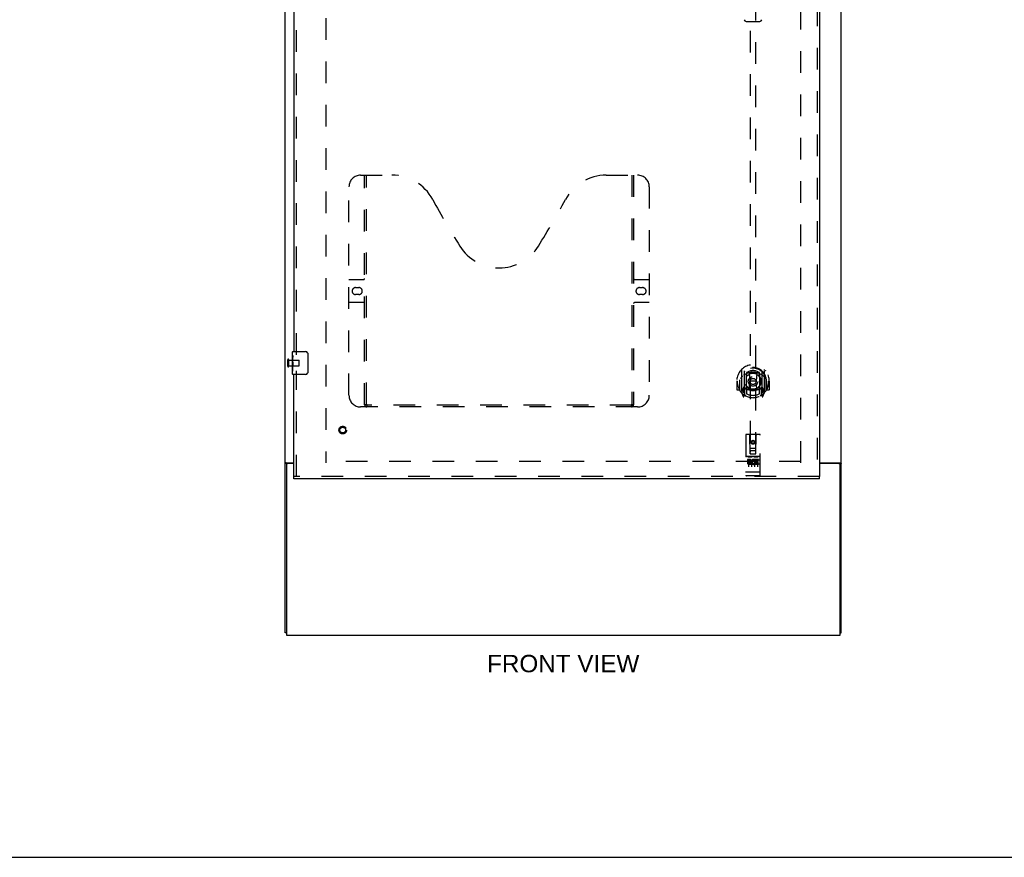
# Model space of a CAD drawing. Header units: inches. Extents: x 0 to 170, y 0 to 110.
# Tile 3 of 18: x 42 to 85, y 0 to 36. Entities that reach past the tile are written whole.
import ezdxf

# ---------------------------------------------------------------- set-up
doc = ezdxf.new("R2010")
doc.units = ezdxf.units.IN
doc.header["$LTSCALE"] = 9.35
doc.header["$MEASUREMENT"] = 0
doc.linetypes.add('HIDDEN', pattern=[0.2, 0.1, -0.1])
doc.layers.get('0').update_dxf_attribs({"linetype": 'CONTINUOUS'})
for name, color, linetype in [('DEFAULT_2', 8, 'HIDDEN'), ('DIMENSIONS', 7, 'CONTINUOUS'), ('DOOR_ASSEMBLY', 7, 'CONTINUOUS')]:
    doc.layers.add(name, color=color, linetype=linetype)
doc.styles.get("Standard").update_dxf_attribs({"font": 'arial.ttf'})

msp = doc.modelspace()

# ---------------------------------------------------------------- linework, layer by layer
at = {"color": 3, "linetype": 'Continuous'}
for p, q in [((53.965, 9.687), (53.965, 69.479)), ((77.965, 9.687), (77.965, 69.479)), ((54.006, 17.031), (54.34, 17.031)), ((77.028, 17.031), (77.924, 17.031)), ((54.017, 16.939), (54.017, 9.583)), ((54.34, 16.999), (54.077, 16.999)), ((77.853, 16.999), (77.028, 16.999)), ((77.913, 9.583), (77.913, 16.939)), ((54.017, 9.583), (77.913, 9.583))]:
    msp.add_line(p, q, dxfattribs=at)
at = {"color": 7, "linetype": 'Continuous'}
for p, q in [((54.069, 17), (53.965, 17)), ((54.069, 16.999), (54.069, 17)), ((77.861, 17), (77.965, 17)), ((77.861, 17), (77.861, 16.999)), ((54.017, 9.687), (53.965, 9.687)), ((77.913, 9.687), (77.965, 9.687)), ((0, 0), (170, 0))]:
    msp.add_line(p, q, dxfattribs=at)
at = {"color": 3, "linetype": 'Continuous'}
for points in [[(53.991, 17.021), (53.985, 17.018), (53.982, 17.017), (53.979, 17.015), (53.977, 17.014), (53.974, 17.012), (53.972, 17.011), (53.97, 17.009), (53.968, 17.007), (53.967, 17.006), (53.966, 17.004), (53.965, 17.003), (53.965, 17.001), (53.965, 17)], [(54.006, 17.031), (54.004, 17.029), (54.002, 17.027), (53.999, 17.026), (53.997, 17.024), (53.994, 17.023), (53.991, 17.021)], [(77.924, 17.031), (77.926, 17.029), (77.928, 17.027), (77.931, 17.026), (77.933, 17.024), (77.936, 17.023), (77.939, 17.021), (77.945, 17.018)], [(77.945, 17.018), (77.948, 17.017), (77.951, 17.015), (77.953, 17.014), (77.956, 17.012), (77.958, 17.011), (77.96, 17.009), (77.962, 17.007), (77.963, 17.006), (77.964, 17.004), (77.965, 17.003), (77.965, 17.001), (77.965, 17)]]:
    msp.add_lwpolyline(points, dxfattribs=at)
at = {"color": 7, "linetype": 'Continuous'}
for points in [[(54.076, 17.011), (54.074, 17.009), (54.073, 17.008), (54.072, 17.007), (54.071, 17.005), (54.07, 17.004), (54.069, 17.003), (54.069, 17.001), (54.069, 17)], [(54.087, 17.031), (54.088, 17.029), (54.088, 17.028), (54.088, 17.027), (54.088, 17.025), (54.087, 17.023), (54.087, 17.022), (54.086, 17.02), (54.084, 17.019), (54.083, 17.017), (54.082, 17.016), (54.08, 17.015), (54.079, 17.013), (54.076, 17.011)], [(77.843, 17.031), (77.842, 17.029), (77.842, 17.028), (77.842, 17.027), (77.842, 17.025), (77.843, 17.023), (77.844, 17.022), (77.844, 17.02), (77.846, 17.019), (77.847, 17.017), (77.848, 17.016), (77.85, 17.015), (77.851, 17.013)], [(77.851, 17.013), (77.854, 17.011), (77.856, 17.009), (77.857, 17.008), (77.858, 17.007), (77.859, 17.005), (77.86, 17.004), (77.861, 17.003), (77.861, 17.001), (77.861, 17)]]:
    msp.add_lwpolyline(points, dxfattribs=at)
at = {"color": 3, "linetype": 'Continuous'}
for centre, start, end in [((54.077, 16.939), 90, 180), ((77.853, 16.939), 0, 90)]:
    msp.add_arc(centre, 0.06, start, end, dxfattribs=at)
at = {"layer": 'DEFAULT_2', "color": 8, "linetype": 'HIDDEN'}
for p, q in [((55.715, 66.135), (55.715, 17.031)), ((76.215, 17.031), (76.215, 66.135)), ((54.069, 21.191), (54.069, 21.475)), ((54.112, 21.191), (54.112, 21.475)), ((54.112, 21.457), (54.559, 21.457)), ((54.569, 21.219), (54.569, 21.447)), ((54.112, 21.209), (54.559, 21.209)), ((76.215, 17.083), (55.715, 17.083))]:
    msp.add_line(p, q, dxfattribs=at)
for centre, radius, start, end in [((54.091, 21.475), 0.0215, 360, 180), ((54.559, 21.447), 0.01, 360, 90), ((54.091, 21.191), 0.0215, 180, 0), ((54.559, 21.219), 0.01, 270, 0)]:
    msp.add_arc(centre, radius, start, end, dxfattribs=at)
at = {"layer": 'DOOR_ASSEMBLY', "color": 8, "linetype": 'HIDDEN'}
for p, q in [((76.924, 66.729), (76.924, 16.437)), ((54.444, 21.678), (54.444, 41.238)), ((74.028, 39.411), (74.028, 17.41)), ((74.278, 17.41), (74.278, 39.411)), ((57.214, 29.437), (58.569, 29.437)), ((57.389, 19.527), (57.389, 29.437)), ((57.469, 19.557), (57.469, 29.437)), ((67.819, 29.437), (69.174, 29.437)), ((68.919, 29.437), (68.919, 19.557)), ((68.999, 29.437), (68.999, 19.527)), ((56.714, 19.937), (56.714, 28.937)), ((69.674, 28.937), (69.674, 19.937)), ((56.714, 24.937), (57.349, 24.937)), ((69.039, 24.937), (69.674, 24.937)), ((57.001, 24.587), (57.138, 24.587)), ((57.138, 24.287), (57.001, 24.287)), ((69.251, 24.587), (69.388, 24.587)), ((69.388, 24.287), (69.251, 24.287)), ((57.349, 23.937), (56.714, 23.937)), ((69.674, 23.937), (69.039, 23.937)), ((54.444, 16.437), (54.444, 20.988)), ((73.653, 21.038), (73.653, 20.07)), ((73.77, 20.984), (73.77, 19.968)), ((73.778, 20.959), (73.778, 19.956)), ((73.87, 20.236), (73.87, 20.867)), ((73.878, 20.919), (73.878, 20.817)), ((73.99, 20.893), (74.02, 20.554)), ((74.315, 20.893), (74.285, 20.554)), ((74.428, 20.817), (74.428, 20.919)), ((74.435, 20.867), (74.435, 20.236)), ((74.528, 20.959), (74.528, 19.956)), ((74.535, 20.984), (74.535, 19.968)), ((74.653, 20.07), (74.653, 21.038)), ((73.468, 20.554), (73.453, 20.554)), ((73.453, 20.554), (73.453, 20.181)), ((73.57, 20.554), (73.585, 20.554)), ((73.57, 20.554), (73.57, 20.166)), ((73.578, 20.601), (73.578, 20.603)), ((73.578, 20.143), (73.578, 20.601)), ((73.989, 20.21), (74.02, 20.554)), ((74.285, 20.554), (74.02, 20.554)), ((74.316, 20.21), (74.285, 20.554)), ((74.735, 20.554), (74.72, 20.554)), ((74.728, 20.601), (74.727, 20.603)), ((74.728, 20.143), (74.728, 20.601)), ((74.735, 20.554), (74.735, 20.166)), ((74.853, 20.554), (74.838, 20.554)), ((74.853, 20.554), (74.853, 20.181)), ((73.57, 20.166), (73.468, 20.166)), ((73.57, 20.166), (73.578, 20.181)), ((73.657, 20.06), (73.727, 19.884)), ((73.77, 20.225), (73.71, 20.225)), ((73.71, 20.225), (73.71, 20.075)), ((73.71, 20.075), (73.778, 20.075)), ((73.748, 20.129), (73.718, 20.083)), ((73.848, 19.906), (73.778, 20.015)), ((73.78, 20.188), (73.78, 19.981)), ((73.87, 20.226), (73.798, 20.226)), ((73.866, 20.208), (73.8, 20.208)), ((73.878, 20.255), (73.878, 20.003)), ((74.428, 20.003), (74.428, 20.255)), ((74.508, 20.226), (74.435, 20.226)), ((74.505, 20.208), (74.439, 20.208)), ((74.528, 20.015), (74.458, 19.906)), ((74.525, 19.981), (74.525, 20.188)), ((74.528, 20.075), (74.595, 20.075)), ((74.595, 20.225), (74.535, 20.225)), ((74.587, 20.083), (74.557, 20.129)), ((74.578, 19.884), (74.648, 20.06)), ((74.595, 20.075), (74.595, 20.225)), ((74.727, 20.181), (74.735, 20.166)), ((74.838, 20.166), (74.735, 20.166)), ((73.748, 19.964), (73.753, 19.961)), ((73.756, 19.887), (73.77, 19.968)), ((74.535, 19.968), (74.549, 19.887)), ((74.556, 19.964), (74.556, 19.964)), ((74.556, 19.964), (74.557, 19.964)), ((74.556, 19.964), (74.557, 19.964)), ((69.174, 19.437), (57.214, 19.437)), ((68.915, 19.517), (57.473, 19.517)), ((73.84, 18.22), (73.84, 16.495)), ((74.435, 18.25), (73.87, 18.25)), ((74.026, 17.41), (74.023, 18.22)), ((74.153, 17.982), (74.09, 17.946)), ((74.09, 17.946), (74.1, 17.941)), ((74.09, 17.946), (74.09, 17.874)), ((74.09, 17.874), (74.1, 17.88)), ((74.09, 17.874), (74.153, 17.838)), ((74.153, 17.971), (74.1, 17.941)), ((74.1, 17.941), (74.1, 17.88)), ((74.1, 17.88), (74.153, 17.85)), ((74.215, 17.946), (74.153, 17.982)), ((74.153, 17.982), (74.153, 17.971)), ((74.205, 17.941), (74.153, 17.971)), ((74.153, 17.85), (74.205, 17.88)), ((74.153, 17.838), (74.215, 17.874)), ((74.215, 17.946), (74.205, 17.941)), ((74.205, 17.88), (74.205, 17.941)), ((74.215, 17.874), (74.205, 17.88)), ((74.215, 17.874), (74.215, 17.946)), ((74.279, 17.41), (74.283, 18.22)), ((74.465, 16.495), (74.465, 18.22)), ((74.025, 17.66), (74.28, 17.66)), ((74.238, 17.535), (74.068, 17.535)), ((74.153, 17.838), (74.153, 17.85)), ((74.435, 17.293), (73.87, 17.293)), ((74.008, 17.171), (73.916, 17.171)), ((73.916, 17.171), (73.916, 17.129)), ((74.008, 17.129), (73.916, 17.129)), ((73.941, 17.277), (74.113, 17.277)), ((73.965, 17.162), (73.965, 16.856)), ((74.012, 17.085), (73.966, 17.085)), ((74.008, 17.044), (73.98, 17.044)), ((74.072, 17), (73.98, 17)), ((74.026, 17.41), (74.028, 17.41)), ((74.028, 17.41), (74.278, 17.41)), ((74.072, 17), (74.072, 16.958)), ((74.09, 17.162), (74.09, 16.856)), ((74.191, 17.277), (74.363, 17.277)), ((74.204, 17.006), (74.221, 16.967)), ((74.215, 17.162), (74.215, 16.856)), ((74.228, 17.135), (74.215, 17.117)), ((74.225, 17.161), (74.228, 17.159)), ((74.384, 17.171), (74.228, 17.171)), ((74.228, 17.171), (74.228, 17.159)), ((74.228, 17.135), (74.228, 16.958)), ((74.384, 17.129), (74.271, 17.129)), ((74.271, 17.129), (74.271, 17.085)), ((74.363, 17.085), (74.271, 17.085)), ((74.363, 17.043), (74.271, 17.043)), ((74.271, 17.043), (74.271, 17)), ((74.384, 17), (74.271, 17)), ((74.278, 17.41), (74.279, 17.41)), ((74.34, 17.162), (74.34, 16.856)), ((74.363, 17.085), (74.363, 17.043)), ((74.384, 17.171), (74.384, 17.129)), ((74.384, 17), (74.384, 16.958)), ((73.858, 16.624), (73.857, 16.624)), ((73.857, 16.624), (73.857, 16.624)), ((73.859, 16.624), (73.858, 16.624)), ((73.86, 16.623), (73.859, 16.624)), ((73.861, 16.623), (73.86, 16.623)), ((73.862, 16.623), (73.861, 16.623)), ((73.861, 16.623), (73.861, 16.623)), ((73.863, 16.623), (73.862, 16.623)), ((73.864, 16.623), (73.863, 16.623)), ((73.865, 16.623), (73.864, 16.623)), ((73.866, 16.623), (73.865, 16.623)), ((73.865, 16.623), (73.865, 16.623)), ((73.867, 16.623), (73.866, 16.623)), ((73.868, 16.623), (73.867, 16.623)), ((73.869, 16.623), (73.868, 16.623)), ((73.87, 16.623), (73.869, 16.623)), ((74.435, 16.623), (73.87, 16.623)), ((74.072, 16.958), (73.98, 16.958)), ((74.384, 16.958), (74.228, 16.958)), ((74.435, 16.623), (74.436, 16.623)), ((74.437, 16.623), (74.438, 16.623)), ((74.438, 16.623), (74.439, 16.623)), ((74.439, 16.623), (74.44, 16.623)), ((74.44, 16.623), (74.441, 16.623)), ((74.44, 16.623), (74.44, 16.623)), ((74.441, 16.623), (74.442, 16.623)), ((74.442, 16.623), (74.443, 16.623)), ((74.443, 16.623), (74.444, 16.623)), ((74.444, 16.623), (74.445, 16.623)), ((74.445, 16.623), (74.446, 16.624)), ((74.445, 16.623), (74.445, 16.623)), ((74.446, 16.624), (74.447, 16.624)), ((74.447, 16.624), (74.448, 16.624)), ((74.448, 16.624), (74.449, 16.624)), ((74.448, 16.624), (74.448, 16.624)), ((77.028, 16.437), (54.34, 16.437)), ((74.435, 16.465), (73.87, 16.465))]:
    msp.add_line(p, q, dxfattribs=at)
at = {"layer": 'DOOR_ASSEMBLY', "color": 3, "linetype": 'Continuous'}
for p, q in [((77.028, 66.729), (77.028, 16.437)), ((54.34, 41.083), (54.34, 21.833)), ((54.34, 16.437), (54.34, 20.833)), ((77.028, 16.333), (54.34, 16.333))]:
    msp.add_line(p, q, dxfattribs=at)
at = {"layer": 'DOOR_ASSEMBLY', "color": 7, "linetype": 'Continuous'}
for p, q in [((73.853, 36.071), (74.452, 36.071)), ((54.28, 21.672), (54.28, 21.818)), ((54.295, 21.833), (54.835, 21.833)), ((54.935, 21.733), (54.935, 20.933)), ((54.28, 21.414), (54.28, 21.671)), ((54.286, 21.615), (54.28, 21.615)), ((54.28, 21.448), (54.287, 21.448)), ((54.28, 20.848), (54.28, 21.411)), ((54.282, 21.385), (54.28, 21.385)), ((54.28, 21.253), (54.286, 21.253)), ((54.287, 21.448), (54.287, 21.584)), ((54.28, 21.217), (54.287, 21.217)), ((54.28, 21.154), (54.287, 21.154)), ((54.28, 20.987), (54.287, 20.987)), ((54.287, 20.987), (54.287, 21.217)), ((54.835, 20.833), (54.295, 20.833)), ((54.34, 16.333), (54.34, 16.437)), ((77.028, 16.333), (77.028, 16.437))]:
    msp.add_line(p, q, dxfattribs=at)
for points in [[(54.928, 21.769), (54.93, 21.763), (54.932, 21.757), (54.933, 21.751), (54.934, 21.745), (54.935, 21.739), (54.935, 21.733)], [(54.28, 21.672), (54.28, 21.668), (54.281, 21.663), (54.281, 21.658), (54.282, 21.652), (54.283, 21.645), (54.284, 21.637), (54.285, 21.629), (54.285, 21.621)], [(54.28, 21.414), (54.28, 21.406), (54.281, 21.397), (54.281, 21.387)], [(54.281, 21.387), (54.282, 21.376), (54.283, 21.365), (54.284, 21.353), (54.285, 21.341), (54.286, 21.329), (54.286, 21.316), (54.287, 21.303), (54.287, 21.291), (54.287, 21.278), (54.286, 21.265), (54.286, 21.252), (54.285, 21.24), (54.284, 21.228)], [(54.285, 21.621), (54.286, 21.612), (54.287, 21.603), (54.287, 21.593), (54.287, 21.584)], [(54.935, 20.933), (54.935, 20.926), (54.934, 20.92), (54.933, 20.914), (54.932, 20.908), (54.93, 20.902), (54.928, 20.896)]]:
    msp.add_lwpolyline(points, dxfattribs=at)
at = {"layer": 'DOOR_ASSEMBLY', "color": 8, "linetype": 'HIDDEN'}
for points in [[(73.607, 20.993), (73.608, 20.994), (73.609, 20.994), (73.609, 20.995), (73.61, 20.996), (73.611, 20.997), (73.611, 20.998), (73.612, 20.998), (73.613, 20.999), (73.614, 21), (73.614, 21.001), (73.615, 21.001), (73.616, 21.002), (73.617, 21.003), (73.618, 21.004), (73.618, 21.004), (73.619, 21.005), (73.62, 21.006), (73.621, 21.006), (73.622, 21.007), (73.622, 21.007), (73.623, 21.008), (73.624, 21.009), (73.625, 21.009), (73.626, 21.01), (73.627, 21.01), (73.628, 21.011), (73.629, 21.011), (73.629, 21.012), (73.63, 21.012), (73.631, 21.013), (73.632, 21.013), (73.633, 21.014), (73.634, 21.014), (73.635, 21.015)], [(73.965, 20.911), (73.97, 20.912), (73.975, 20.914), (73.981, 20.915), (73.986, 20.916), (73.992, 20.918), (73.997, 20.919), (74.003, 20.92), (74.008, 20.921), (74.014, 20.923), (74.019, 20.924), (74.025, 20.925), (74.03, 20.926), (74.036, 20.927), (74.041, 20.928), (74.047, 20.928), (74.052, 20.929), (74.058, 20.93), (74.063, 20.931), (74.069, 20.931), (74.074, 20.932), (74.08, 20.933), (74.085, 20.933), (74.091, 20.934), (74.097, 20.934), (74.102, 20.935), (74.108, 20.935), (74.113, 20.935), (74.119, 20.936), (74.125, 20.936), (74.13, 20.936), (74.136, 20.936), (74.141, 20.936), (74.147, 20.936), (74.153, 20.937), (74.158, 20.936), (74.164, 20.936), (74.169, 20.936), (74.175, 20.936), (74.18, 20.936), (74.186, 20.936), (74.192, 20.935), (74.197, 20.935), (74.203, 20.935), (74.208, 20.934), (74.214, 20.934), (74.22, 20.933), (74.225, 20.933), (74.231, 20.932), (74.236, 20.931), (74.242, 20.931), (74.247, 20.93), (74.253, 20.929), (74.258, 20.928), (74.264, 20.928), (74.269, 20.927), (74.275, 20.926), (74.281, 20.925), (74.286, 20.924), (74.292, 20.923), (74.297, 20.921), (74.302, 20.92), (74.308, 20.919), (74.313, 20.918), (74.319, 20.916), (74.324, 20.915), (74.33, 20.914), (74.335, 20.912), (74.34, 20.911)], [(74.67, 21.015), (74.671, 21.014), (74.672, 21.014), (74.673, 21.013), (74.674, 21.013), (74.675, 21.012), (74.676, 21.012), (74.677, 21.011), (74.677, 21.011), (74.678, 21.01), (74.679, 21.01), (74.68, 21.009), (74.681, 21.009), (74.682, 21.008), (74.683, 21.007), (74.683, 21.007), (74.684, 21.006), (74.685, 21.006), (74.686, 21.005), (74.687, 21.004), (74.688, 21.004), (74.688, 21.003), (74.689, 21.002), (74.69, 21.001), (74.691, 21.001), (74.691, 21), (74.692, 20.999), (74.693, 20.998), (74.694, 20.998), (74.694, 20.997), (74.695, 20.996), (74.696, 20.995), (74.697, 20.994), (74.697, 20.994), (74.698, 20.993)], [(73.698, 20.769), (73.697, 20.768), (73.695, 20.766), (73.694, 20.765), (73.692, 20.764), (73.69, 20.762), (73.689, 20.76), (73.687, 20.759), (73.685, 20.757), (73.684, 20.755), (73.682, 20.753), (73.68, 20.751), (73.678, 20.749), (73.676, 20.747), (73.674, 20.745), (73.672, 20.743), (73.67, 20.74), (73.668, 20.738), (73.666, 20.735), (73.664, 20.733), (73.662, 20.73), (73.66, 20.727), (73.657, 20.724), (73.655, 20.721), (73.653, 20.718), (73.65, 20.715), (73.648, 20.711), (73.645, 20.708), (73.643, 20.704), (73.64, 20.7), (73.638, 20.696), (73.635, 20.692), (73.632, 20.687), (73.629, 20.683), (73.626, 20.678), (73.623, 20.673), (73.62, 20.667)], [(74.685, 20.667), (74.682, 20.673), (74.679, 20.678), (74.676, 20.683), (74.673, 20.687), (74.67, 20.692), (74.668, 20.696), (74.665, 20.7), (74.662, 20.704), (74.66, 20.708), (74.657, 20.711), (74.655, 20.715), (74.652, 20.718), (74.65, 20.721), (74.648, 20.724), (74.645, 20.727), (74.643, 20.73), (74.641, 20.733), (74.639, 20.735), (74.637, 20.738), (74.635, 20.74), (74.633, 20.743), (74.631, 20.745), (74.629, 20.747), (74.627, 20.749), (74.625, 20.751), (74.623, 20.753), (74.621, 20.755), (74.62, 20.757), (74.618, 20.759), (74.616, 20.76), (74.615, 20.762), (74.613, 20.764), (74.611, 20.765), (74.61, 20.766), (74.608, 20.768), (74.607, 20.769)], [(73.635, 20.093), (73.634, 20.094), (73.633, 20.094), (73.632, 20.095), (73.631, 20.095), (73.63, 20.096), (73.629, 20.096), (73.629, 20.097), (73.628, 20.097), (73.627, 20.098), (73.626, 20.098), (73.625, 20.099), (73.624, 20.099), (73.623, 20.1), (73.622, 20.101), (73.622, 20.101), (73.621, 20.102), (73.62, 20.102), (73.619, 20.103), (73.618, 20.104), (73.618, 20.104), (73.617, 20.105), (73.616, 20.106), (73.615, 20.107), (73.614, 20.107), (73.614, 20.108), (73.613, 20.109), (73.612, 20.11), (73.611, 20.11), (73.611, 20.111), (73.61, 20.112), (73.609, 20.113), (73.609, 20.114), (73.608, 20.114), (73.607, 20.115)], [(74.698, 20.115), (74.697, 20.114), (74.697, 20.114), (74.696, 20.113), (74.695, 20.112), (74.694, 20.111), (74.694, 20.11), (74.693, 20.11), (74.692, 20.109), (74.691, 20.108), (74.691, 20.107), (74.69, 20.107), (74.689, 20.106), (74.688, 20.105), (74.688, 20.104), (74.687, 20.104), (74.686, 20.103), (74.685, 20.102), (74.684, 20.102), (74.683, 20.101), (74.683, 20.101), (74.682, 20.1), (74.681, 20.099), (74.68, 20.099), (74.679, 20.098), (74.678, 20.098), (74.677, 20.097), (74.677, 20.097), (74.676, 20.096), (74.675, 20.096), (74.674, 20.095), (74.673, 20.095), (74.672, 20.094), (74.671, 20.094), (74.67, 20.093)], [(57.379, 19.557), (57.395, 19.546), (57.411, 19.536), (57.427, 19.528), (57.442, 19.522), (57.458, 19.518), (57.473, 19.517)], [(68.915, 19.517), (68.93, 19.518), (68.946, 19.522), (68.961, 19.528), (68.977, 19.536), (68.993, 19.546), (69.009, 19.557)], [(73.935, 17.276), (73.935, 17.276), (73.935, 17.276), (73.935, 17.276), (73.935, 17.276), (73.935, 17.276), (73.936, 17.276), (73.936, 17.276), (73.936, 17.276), (73.936, 17.276), (73.936, 17.276), (73.936, 17.276), (73.936, 17.276), (73.936, 17.276), (73.936, 17.276), (73.937, 17.276), (73.937, 17.276), (73.937, 17.276), (73.937, 17.277), (73.937, 17.277), (73.937, 17.277), (73.937, 17.277), (73.937, 17.277), (73.938, 17.277), (73.938, 17.277), (73.938, 17.277), (73.938, 17.277), (73.938, 17.277), (73.938, 17.277), (73.938, 17.277), (73.939, 17.277), (73.939, 17.277), (73.939, 17.277), (73.939, 17.277), (73.939, 17.277), (73.939, 17.277), (73.94, 17.277), (73.94, 17.277), (73.94, 17.277), (73.94, 17.277), (73.94, 17.277), (73.941, 17.277), (73.941, 17.277), (73.941, 17.277), (73.941, 17.277), (73.941, 17.277)], [(74.113, 17.277), (74.114, 17.277), (74.114, 17.277), (74.114, 17.277), (74.114, 17.277), (74.114, 17.277), (74.115, 17.277), (74.115, 17.277), (74.115, 17.277), (74.115, 17.277), (74.115, 17.277), (74.116, 17.277), (74.116, 17.277), (74.116, 17.277), (74.116, 17.277), (74.116, 17.277), (74.116, 17.277), (74.117, 17.277), (74.117, 17.277), (74.117, 17.277), (74.117, 17.277), (74.117, 17.277), (74.117, 17.277), (74.117, 17.277), (74.118, 17.277), (74.118, 17.277), (74.118, 17.277), (74.118, 17.277), (74.118, 17.277), (74.118, 17.276), (74.118, 17.276), (74.119, 17.276), (74.119, 17.276), (74.119, 17.276), (74.119, 17.276), (74.119, 17.276), (74.119, 17.276), (74.119, 17.276), (74.119, 17.276), (74.119, 17.276), (74.119, 17.276), (74.12, 17.276), (74.12, 17.276), (74.12, 17.276), (74.12, 17.276), (74.12, 17.276), (74.12, 17.276)], [(74.185, 17.276), (74.185, 17.276), (74.185, 17.276), (74.185, 17.276), (74.185, 17.276), (74.185, 17.276), (74.186, 17.276), (74.186, 17.276), (74.186, 17.276), (74.186, 17.276), (74.186, 17.276), (74.186, 17.276), (74.186, 17.276), (74.186, 17.276), (74.186, 17.276), (74.187, 17.276), (74.187, 17.276), (74.187, 17.276), (74.187, 17.277), (74.187, 17.277), (74.187, 17.277), (74.187, 17.277), (74.187, 17.277), (74.188, 17.277), (74.188, 17.277), (74.188, 17.277), (74.188, 17.277), (74.188, 17.277), (74.188, 17.277), (74.188, 17.277), (74.189, 17.277), (74.189, 17.277), (74.189, 17.277), (74.189, 17.277), (74.189, 17.277), (74.189, 17.277), (74.19, 17.277), (74.19, 17.277), (74.19, 17.277), (74.19, 17.277), (74.19, 17.277), (74.191, 17.277), (74.191, 17.277), (74.191, 17.277), (74.191, 17.277), (74.191, 17.277)], [(74.363, 17.277), (74.364, 17.277), (74.364, 17.277), (74.364, 17.277), (74.364, 17.277), (74.364, 17.277), (74.365, 17.277), (74.365, 17.277), (74.365, 17.277), (74.365, 17.277), (74.365, 17.277), (74.366, 17.277), (74.366, 17.277), (74.366, 17.277), (74.366, 17.277), (74.366, 17.277), (74.366, 17.277), (74.367, 17.277), (74.367, 17.277), (74.367, 17.277), (74.367, 17.277), (74.367, 17.277), (74.367, 17.277), (74.367, 17.277), (74.368, 17.277), (74.368, 17.277), (74.368, 17.277), (74.368, 17.277), (74.368, 17.277), (74.368, 17.276), (74.368, 17.276), (74.369, 17.276), (74.369, 17.276), (74.369, 17.276), (74.369, 17.276), (74.369, 17.276), (74.369, 17.276), (74.369, 17.276), (74.369, 17.276), (74.369, 17.276), (74.369, 17.276), (74.37, 17.276), (74.37, 17.276), (74.37, 17.276), (74.37, 17.276), (74.37, 17.276), (74.37, 17.276)], [(73.857, 16.624), (73.856, 16.624), (73.856, 16.624), (73.855, 16.624), (73.855, 16.624), (73.854, 16.624), (73.854, 16.624), (73.854, 16.624), (73.853, 16.624), (73.853, 16.624), (73.853, 16.624), (73.852, 16.624), (73.852, 16.625), (73.852, 16.625), (73.851, 16.625), (73.851, 16.625), (73.851, 16.625), (73.85, 16.625), (73.85, 16.625), (73.85, 16.625), (73.849, 16.625), (73.849, 16.625), (73.849, 16.625), (73.849, 16.625), (73.848, 16.625), (73.848, 16.625), (73.848, 16.625), (73.847, 16.626), (73.847, 16.626), (73.847, 16.626), (73.847, 16.626), (73.846, 16.626), (73.846, 16.626), (73.846, 16.626), (73.846, 16.626), (73.845, 16.626), (73.845, 16.626), (73.845, 16.626), (73.845, 16.626), (73.844, 16.627), (73.844, 16.627), (73.844, 16.627), (73.844, 16.627), (73.844, 16.627), (73.843, 16.627), (73.843, 16.627), (73.843, 16.627), (73.843, 16.627), (73.843, 16.627), (73.842, 16.628), (73.842, 16.628), (73.842, 16.628), (73.842, 16.628), (73.842, 16.628), (73.842, 16.628), (73.842, 16.628), (73.841, 16.628), (73.841, 16.628), (73.841, 16.628), (73.841, 16.628), (73.841, 16.629), (73.841, 16.629), (73.841, 16.629), (73.841, 16.629), (73.841, 16.629), (73.841, 16.629), (73.84, 16.629), (73.84, 16.629), (73.84, 16.629), (73.84, 16.63), (73.84, 16.63), (73.84, 16.63), (73.84, 16.63), (73.84, 16.63), (73.84, 16.63), (73.84, 16.63), (73.84, 16.63), (73.84, 16.63), (73.84, 16.63)], [(74.436, 16.623), (74.436, 16.623), (74.437, 16.623)], [(74.449, 16.624), (74.45, 16.624), (74.45, 16.624), (74.45, 16.624), (74.451, 16.624), (74.451, 16.624), (74.451, 16.624), (74.452, 16.624), (74.452, 16.624), (74.452, 16.624), (74.453, 16.624), (74.453, 16.625), (74.453, 16.625), (74.454, 16.625), (74.454, 16.625), (74.454, 16.625), (74.455, 16.625), (74.455, 16.625), (74.455, 16.625), (74.456, 16.625), (74.456, 16.625), (74.456, 16.625), (74.457, 16.625), (74.457, 16.625), (74.457, 16.625), (74.457, 16.625), (74.458, 16.626), (74.458, 16.626), (74.458, 16.626), (74.458, 16.626), (74.459, 16.626), (74.459, 16.626), (74.459, 16.626), (74.459, 16.626), (74.46, 16.626), (74.46, 16.626), (74.46, 16.626), (74.46, 16.626), (74.461, 16.627), (74.461, 16.627), (74.461, 16.627), (74.461, 16.627), (74.461, 16.627), (74.462, 16.627), (74.462, 16.627), (74.462, 16.627), (74.462, 16.627), (74.462, 16.627), (74.463, 16.628), (74.463, 16.628), (74.463, 16.628), (74.463, 16.628), (74.463, 16.628), (74.463, 16.628), (74.463, 16.628), (74.464, 16.628), (74.464, 16.628), (74.464, 16.628), (74.464, 16.628), (74.464, 16.629), (74.464, 16.629), (74.464, 16.629), (74.464, 16.629), (74.464, 16.629), (74.465, 16.629), (74.465, 16.629), (74.465, 16.629), (74.465, 16.629), (74.465, 16.63), (74.465, 16.63), (74.465, 16.63), (74.465, 16.63), (74.465, 16.63), (74.465, 16.63), (74.465, 16.63), (74.465, 16.63), (74.465, 16.63), (74.465, 16.63)]]:
    msp.add_lwpolyline(points, dxfattribs=at)
for centre, radius in [((74.153, 20.536), 0.35), ((74.153, 20.536), 0.335), ((74.153, 20.536), 0.205), ((74.153, 20.536), 0.133), ((56.444, 18.437), 0.164), ((56.444, 18.437), 0.124), ((74.153, 17.91), 0.085), ((74.153, 17.91), 0.0845)]:
    msp.add_circle(centre, radius, dxfattribs=at)
at = {"layer": 'DOOR_ASSEMBLY', "color": 7, "linetype": 'Continuous'}
for centre, radius, start, end in [((73.853, 36.149), 0.0787, 181, 270), ((74.452, 36.149), 0.0787, 270, 359), ((54.295, 21.818), 0.015, 90, 180), ((54.835, 21.733), 0.1, 21.1999, 90), ((54.295, 20.848), 0.015, 180, 270), ((54.835, 20.933), 0.1, 270, 338.7946)]:
    msp.add_arc(centre, radius, start, end, dxfattribs=at)
at = {"layer": 'DOOR_ASSEMBLY', "color": 8, "linetype": 'HIDDEN'}
for centre, radius, start, end in [((57.214, 28.937), 0.5, 90, 180), ((58.569, 27.437), 2, 28.4813, 90), ((67.819, 27.437), 2, 90, 151.5187), ((69.174, 28.937), 0.5, 0, 90), ((94.877, 47.135), 39.307, 208.4813, 211.8705), ((31.511, 47.135), 39.307, 328.1295, 331.5187), ((63.194, 27.437), 2, 211.8705, 328.1295), ((57.349, 24.977), 0.04, 270, 360), ((69.039, 24.977), 0.04, 180, 270), ((57.001, 24.437), 0.15, 90, 270), ((57.138, 24.437), 0.15, 270, 90), ((69.251, 24.437), 0.15, 90, 270), ((69.388, 24.437), 0.15, 270, 90), ((57.349, 23.897), 0.04, 0, 90), ((69.039, 23.897), 0.04, 90, 180), ((74.153, 20.554), 0.7, 305.5126, 234.4874), ((74.153, 20.552), 0.583, 0.2464, 179.7536), ((74.153, 20.526), 0.58, 7.6622, 172.3378), ((73.668, 21.038), 0.015, 135.0748, 180), ((74.153, 20.237), 0.7, 49.529, 130.471), ((73.785, 20.984), 0.015, 130.3587, 180), ((73.798, 20.959), 0.02, 129.3378, 179.9984), ((73.885, 20.867), 0.015, 112.9863, 180), ((74.153, 20.526), 0.48, 55.0461, 124.9539), ((74.153, 20.536), 0.343, 48.8739, 131.1261), ((73.97, 20.892), 0.02, 5.0796, 105.5752), ((74.335, 20.892), 0.02, 74.4248, 174.9204), ((74.42, 20.867), 0.015, 0, 67.0137), ((74.508, 20.959), 0.02, 0, 50.6594), ((74.52, 20.984), 0.015, 0, 49.6413), ((74.638, 21.038), 0.015, 0, 44.9252), ((74.153, 20.554), 0.685, 180, 213.0115), ((73.598, 20.601), 0.02, 172.3378, 180), ((73.908, 20.817), 0.03, 180, 311.1261), ((74.398, 20.817), 0.03, 228.8739, 360), ((74.708, 20.601), 0.02, 0, 7.6622), ((74.153, 20.554), 0.685, 326.9885, 360), ((73.468, 20.181), 0.015, 180, 270), ((73.598, 20.143), 0.02, 180, 215.2961), ((74.153, 20.536), 0.7, 215.2961, 324.7039), ((73.668, 20.07), 0.015, 180, 224.9252), ((73.723, 20.08), 0.005, 147.3208, 270), ((74.153, 20.867), 0.7, 233.2319, 306.7681), ((73.758, 20), 0.02, 234.4874, 360), ((73.59, 20.23), 0.188, 327.3208, 360), ((73.76, 19.981), 0.02, 234.7457, 360), ((73.798, 20.206), 0.02, 90, 180), ((73.8, 20.188), 0.02, 90, 180), ((73.866, 20.188), 0.02, 66.536, 90), ((73.885, 20.236), 0.015, 180, 247.0137), ((74.153, 20.849), 0.7, 246.536, 293.464), ((73.908, 20.255), 0.03, 48.8739, 180), ((74.153, 20.536), 0.6, 242.7204, 297.2796), ((74.153, 20.536), 0.343, 228.8739, 311.1261), ((73.97, 20.212), 0.02, 254.3869, 354.9204), ((74.336, 20.212), 0.02, 185.0796, 285.6131), ((74.398, 20.255), 0.03, 0, 131.1261), ((74.42, 20.236), 0.015, 292.9863, 360), ((74.439, 20.188), 0.02, 90, 113.464), ((74.505, 20.188), 0.02, 0, 90), ((74.508, 20.206), 0.02, 0, 90), ((74.545, 19.981), 0.02, 180, 305.2543), ((74.716, 20.23), 0.188, 180, 212.6792), ((74.548, 20), 0.02, 180, 305.5126), ((74.583, 20.08), 0.005, 270, 32.6792), ((74.638, 20.07), 0.015, 315.0748, 360), ((74.708, 20.143), 0.02, 324.7039, 360), ((74.838, 20.181), 0.015, 270, 360), ((57.214, 19.937), 0.5, 180, 270), ((57.509, 19.557), 0.04, 180, 270), ((68.879, 19.557), 0.04, 270, 360), ((69.174, 19.937), 0.5, 270, 360), ((73.741, 19.89), 0.015, 201.8041, 350), ((73.798, 19.956), 0.02, 180, 238.5295), ((74.508, 19.956), 0.02, 301.4688, 359.9992), ((74.564, 19.89), 0.015, 190, 338.1959), ((57.479, 19.527), 0.09, 180, 270), ((68.909, 19.527), 0.09, 270, 360), ((73.87, 18.22), 0.03, 90, 180), ((73.993, 18.22), 0.03, 0, 90), ((74.313, 18.22), 0.03, 90, 180), ((74.435, 18.22), 0.03, 0, 90), ((74.068, 17.495), 0.04, 90, 180), ((74.068, 17.45), 0.04, 180, 270), ((74.238, 17.495), 0.04, 0, 90), ((74.238, 17.45), 0.04, 270, 360), ((73.87, 17.323), 0.03, 180, 270), ((73.979, 17.022), 0.0644, 102.2995, 270.0775), ((73.98, 17.022), 0.0219, 89.9011, 270), ((74.008, 17.108), 0.0635, 270, 90), ((74.008, 17.107), 0.0219, 280.307, 90), ((74.178, 17.065), 0.107, 64.2636, 293.4027), ((74.178, 17.065), 0.0639, 54.8895, 293.4026), ((74.435, 17.323), 0.03, 270, 360), ((73.87, 16.495), 0.03, 180, 270), ((74.435, 16.495), 0.03, 270, 360)]:
    msp.add_arc(centre, radius, start, end, dxfattribs=at)
at = {"layer": 'DOOR_ASSEMBLY', "color": 7, "linetype": 'Continuous'}
msp.add_ellipse((54.543, 21.248), major_axis=(0.263, 0), ratio=0.432808, start_param=3.141593, end_param=3.321581, dxfattribs=at)

# ---------------------------------------------------------------- texts
at = {"layer": 'DIMENSIONS', "color": 2, "linetype": 'Continuous', "insert": (65.96, 8.736), "char_height": 0.75, "width": 6.5632, "attachment_point": 2, "line_spacing_factor": 0.9}
msp.add_mtext('FRONT VIEW', dxfattribs=at)

doc.saveas('drawing.dxf')
